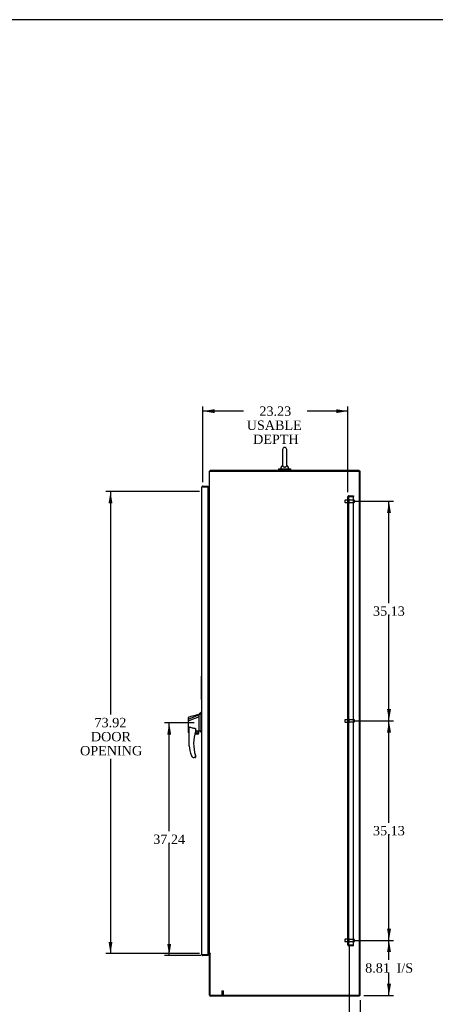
# Model space of a CAD drawing. Header units: inches. Extents: x 1 to 359, y -2 to 239.
# Tile 29 of 57: x 134 to 200, y 81 to 239. Entities that reach past the tile are written whole.
import ezdxf
from ezdxf.enums import TextEntityAlignment as Align
from ezdxf.lldxf.tags import DXFTag

# ---------------------------------------------------------------- set-up
doc = ezdxf.new("R2010")
doc.units = ezdxf.units.IN
doc.header["$MEASUREMENT"] = 0
for name, color, linetype in [('COM49734', 7, 'Continuous'), ('COM54272-5', 7, 'Continuous'), ('COM54273-5', 7, 'Continuous'), ('COM54274-4', 7, 'Continuous'), ('COM54327-4', 7, 'Continuous'), ('COM71137-8', 7, 'Continuous'), ('Default', 7, 'Continuous'), ('GSK11033', 7, 'Continuous'), ('HAN13060', 7, 'Continuous'), ('LAB20180', 7, 'Continuous'), ('ROL87452', 7, 'Continuous'), ('SCS00681', 7, 'Continuous'), ('STD21878', 7, 'Continuous'), ('STD26094', 7, 'Continuous'), ('WAF25363', 7, 'Continuous'), ('WAM254785', 7, 'Continuous')]:
    doc.layers.add(name, color=color, linetype=linetype)
doc.styles.add('SEACAD_Times_New_Roman', font='times.ttf')
tags = doc.linetypes.add('HIDDEN2', pattern=[0.1875, 0.125, -0.0625]).pattern_tags.tags
tags[6:7] = [DXFTag(74, 4), DXFTag(75, 0), DXFTag(340, '0'), DXFTag(46, 0.0), DXFTag(50, 0.0), DXFTag(44, 0.0), DXFTag(45, 0.0)]
tags[4:5] = [DXFTag(74, 4), DXFTag(75, 0), DXFTag(340, '0'), DXFTag(46, 0.0), DXFTag(50, 0.0), DXFTag(44, 0.0), DXFTag(45, 0.0)]
doc.dimstyles.new('HAMMOND_(STH_-_300x200)', dxfattribs={"dimtxt": 1.5, "dimasz": 1.875, "dimexe": 0.75, "dimexo": 0.75, "dimgap": 0.375, "dimtad": 0, "dimtih": 1, "dimtoh": 1, "dimzin": 0, "dimdsep": 46, "dimtxsty": 'SEACAD_Times_New_Roman', "dimblk1": '_SE_FILLED', "dimblk2": '_SE_FILLED', "dimsah": 1, "dimcen": 0.75, "dimadec": 0, "dimazin": 0, "dimtfac": 0.8, "dimtofl": 0, "dimtmove": 0, "dimatfit": 3, "dimfxl": 0, "dimtolj": 1, "dimtzin": 0, "dimarcsym": 0})

# ---------------------------------------------------------------- blocks, each defined once
blk = doc.blocks.new('SE4')
at = {"layer": 'COM49734', "color": 7, "linetype": 'HIDDEN2'}
for p, q in [((186.1, 90.89), (186.1, 162.52)), ((186.23, 162.52), (186.1, 162.52)), ((186.1, 162.52), (186.1, 162.52)), ((186.1, 162.52), (186.1, 162.52)), ((186.1, 162.52), (186.23, 162.52)), ((186.21, 162.58), (186.14, 162.63)), ((186.29, 162.58), (186.14, 162.58)), ((186.29, 162.58), (186.21, 162.58)), ((186.23, 90.89), (186.23, 162.52)), ((186.29, 162.7), (186.98, 162.7)), ((186.29, 162.58), (186.98, 162.58)), ((186.29, 162.58), (186.29, 162.58)), ((186.29, 162.58), (186.98, 162.58)), ((186.29, 162.58), (186.29, 162.58)), ((186.98, 162.7), (186.98, 162.58)), ((186.98, 90.83), (186.98, 162.58)), ((186.23, 162.11), (186.1, 162.11)), ((186.1, 161.54), (186.23, 161.54)), ((186.23, 126.98), (186.1, 126.98)), ((186.1, 126.42), (186.23, 126.42)), ((186.23, 91.86), (186.1, 91.86)), ((186.1, 91.29), (186.23, 91.29)), ((186.23, 90.89), (186.1, 90.89)), ((186.1, 90.89), (186.1, 90.89)), ((186.1, 90.89), (186.1, 90.89)), ((186.1, 90.89), (186.23, 90.89)), ((186.21, 90.83), (186.14, 90.78)), ((186.29, 90.83), (186.14, 90.83)), ((186.21, 90.83), (186.29, 90.83)), ((186.29, 90.83), (186.29, 90.83)), ((186.98, 90.83), (186.29, 90.83)), ((186.29, 90.83), (186.98, 90.83)), ((186.29, 90.83), (186.29, 90.83)), ((186.98, 90.7), (186.29, 90.7)), ((186.98, 90.7), (186.98, 90.83))]:
    blk.add_line(p, q, dxfattribs=at)
for centre, radius, start, end in [((186.29, 162.52), 0.185, 143.806, 179.8792), ((186.29, 162.52), 0.185, 179.9411, 180), ((186.29, 162.52), 0.185, 90, 143.806), ((186.29, 162.52), 0.06, 90, 179.8185), ((186.29, 162.52), 0.06, 90, 179.8185), ((186.29, 162.52), 0.06, 179.8185, 180), ((186.29, 90.89), 0.185, 180, 180.0589), ((186.29, 90.89), 0.185, 180.1208, 216.194), ((186.29, 90.89), 0.185, 216.194, 270), ((186.29, 90.89), 0.06, 180, 180.1815), ((186.29, 90.89), 0.06, 180.1815, 270), ((186.29, 90.89), 0.06, 180.1815, 270)]:
    blk.add_arc(centre, radius, start, end, dxfattribs=at)
for points, knots in [([(186.14, 162.58), (186.13, 162.57), (186.12, 162.56), (186.11, 162.54), (186.11, 162.54), (186.1, 162.53), (186.1, 162.52), (186.1, 162.52)], [0, 0, 0, 0, 0.5, 0.5, 0.75, 0.75, 1, 1, 1, 1]), ([(186.1, 162.52), (186.11, 162.52), (186.12, 162.52), (186.13, 162.52), (186.14, 162.52), (186.16, 162.52), (186.17, 162.52), (186.17, 162.52), (186.17, 162.52), (186.17, 162.52), (186.18, 162.52), (186.18, 162.52), (186.18, 162.52), (186.18, 162.52), (186.19, 162.52), (186.19, 162.52), (186.19, 162.52), (186.19, 162.52), (186.19, 162.52), (186.19, 162.52), (186.19, 162.52), (186.19, 162.52), (186.19, 162.53), (186.19, 162.53), (186.19, 162.53), (186.19, 162.54), (186.2, 162.55), (186.2, 162.55), (186.2, 162.56), (186.2, 162.57), (186.21, 162.58)], [0, 0, 0, 0, 0.183719, 0.183719, 0.183719, 0.374982, 0.374982, 0.374982, 0.427426, 0.427426, 0.427426, 0.464623, 0.464623, 0.464623, 0.502553, 0.502553, 0.502553, 0.520399, 0.520399, 0.520399, 0.542388, 0.542388, 0.542388, 0.637146, 0.637146, 0.637146, 0.817853, 0.817853, 0.817853, 1, 1, 1, 1]), ([(186.21, 162.58), (186.2, 162.57), (186.2, 162.56), (186.19, 162.54), (186.19, 162.54), (186.19, 162.53), (186.19, 162.53), (186.19, 162.52), (186.19, 162.52), (186.19, 162.52), (186.19, 162.52), (186.19, 162.52), (186.18, 162.52), (186.18, 162.52), (186.18, 162.52), (186.17, 162.52), (186.17, 162.52), (186.16, 162.52), (186.15, 162.52), (186.13, 162.52), (186.12, 162.52), (186.1, 162.52)], [0, 0, 0, 0, 0.25, 0.25, 0.375, 0.375, 0.4375, 0.4375, 0.46875, 0.46875, 0.5, 0.5, 0.53125, 0.53125, 0.5625, 0.5625, 0.625, 0.625, 0.75, 0.75, 1, 1, 1, 1]), ([(186.1, 90.89), (186.11, 90.89), (186.12, 90.89), (186.13, 90.89), (186.14, 90.89), (186.16, 90.89), (186.17, 90.89), (186.17, 90.89), (186.17, 90.89), (186.17, 90.88), (186.18, 90.88), (186.18, 90.88), (186.18, 90.88), (186.18, 90.88), (186.19, 90.88), (186.19, 90.88), (186.19, 90.88), (186.19, 90.88), (186.19, 90.88), (186.19, 90.88), (186.19, 90.88), (186.19, 90.88), (186.19, 90.88), (186.19, 90.87), (186.19, 90.87), (186.19, 90.86), (186.2, 90.85), (186.2, 90.85), (186.2, 90.84), (186.2, 90.83), (186.21, 90.83)], [0, 0, 0, 0, 0.183719, 0.183719, 0.183719, 0.374982, 0.374982, 0.374982, 0.427426, 0.427426, 0.427426, 0.464623, 0.464623, 0.464623, 0.502553, 0.502553, 0.502553, 0.520399, 0.520399, 0.520399, 0.542388, 0.542388, 0.542388, 0.637146, 0.637146, 0.637146, 0.817853, 0.817853, 0.817853, 1, 1, 1, 1]), ([(186.14, 90.83), (186.13, 90.84), (186.12, 90.85), (186.11, 90.86), (186.11, 90.87), (186.1, 90.88), (186.1, 90.88), (186.1, 90.89)], [0, 0, 0, 0, 0.5, 0.5, 0.75, 0.75, 1, 1, 1, 1]), ([(186.21, 90.83), (186.2, 90.84), (186.2, 90.84), (186.19, 90.86), (186.19, 90.86), (186.19, 90.87), (186.19, 90.87), (186.19, 90.88), (186.19, 90.88), (186.19, 90.88), (186.19, 90.88), (186.19, 90.88), (186.18, 90.88), (186.18, 90.88), (186.18, 90.88), (186.17, 90.89), (186.17, 90.89), (186.16, 90.89), (186.15, 90.89), (186.13, 90.89), (186.12, 90.89), (186.1, 90.89)], [0, 0, 0, 0, 0.25, 0.25, 0.375, 0.375, 0.4375, 0.4375, 0.46875, 0.46875, 0.5, 0.5, 0.53125, 0.53125, 0.5625, 0.5625, 0.625, 0.625, 0.75, 0.75, 1, 1, 1, 1])]:
    blk.add_open_spline(points, degree=3, knots=knots, dxfattribs=at)
at = {"layer": 'COM54272-5', "color": 7, "linetype": 'Continuous'}
for p, q in [((187.92, 166.77), (164.04, 166.77)), ((164.04, 166.64), (164.04, 166.77)), ((187.92, 166.64), (187.92, 166.77)), ((163.86, 163.52), (163.72, 163.52)), ((163.86, 163.39), (163.72, 163.39))]:
    blk.add_line(p, q, dxfattribs=at)
for centre, radius, start, end in [((164.1, 166.58), 0.185, 108.9246, 161.0754), ((163.86, 163.58), 0.06, 270, 0), ((163.86, 163.58), 0.185, 270, 288.9246)]:
    blk.add_arc(centre, radius, start, end, dxfattribs=at)
at = {"layer": 'COM54273-5', "color": 7, "linetype": 'Continuous'}
for p, q in [((163.92, 89.44), (163.92, 89.47)), ((163.92, 82.83), (163.92, 89.44)), ((163.92, 89.44), (164.04, 89.44)), ((164.04, 89.44), (164.04, 89.47)), ((187.92, 82.64), (164.1, 82.64)), ((187.92, 82.77), (187.92, 82.64))]:
    blk.add_line(p, q, dxfattribs=at)
blk.add_arc((164.1, 82.83), 0.185, 180, 270, dxfattribs=at)
at = {"layer": 'COM54274-4', "color": 7, "linetype": 'Continuous'}
for p, q in [((163.92, 166.64), (164.1, 166.64)), ((163.92, 89.47), (163.92, 166.64)), ((164.1, 166.64), (187.92, 166.64)), ((187.92, 166.64), (187.92, 82.77)), ((163.92, 163.39), (163.86, 163.39)), ((163.86, 89.47), (163.72, 89.47)), ((163.86, 89.47), (163.92, 89.47)), ((164.1, 89.47), (163.92, 89.47)), ((164.04, 82.77), (164.04, 89.44)), ((164.1, 89.44), (164.04, 89.44)), ((187.92, 82.77), (164.04, 82.77))]:
    blk.add_line(p, q, dxfattribs=at)
blk.add_arc((164.1, 89.45), 0.015, 270, 90, dxfattribs=at)
at = {"layer": 'COM54327-4', "color": 7, "linetype": 'Continuous'}
for p, q in [((188.04, 166.64), (187.92, 166.64)), ((188.04, 82.77), (188.04, 166.64)), ((188.04, 82.77), (187.92, 82.77))]:
    blk.add_line(p, q, dxfattribs=at)
at = {"layer": 'COM71137-8', "color": 7, "linetype": 'Continuous'}
for p, q in [((162.69, 89.33), (162.69, 164.08)), ((162.69, 164.08), (162.69, 164.08)), ((162.69, 164.08), (162.69, 164.08)), ((162.69, 164.08), (162.69, 164.08)), ((162.79, 164.14), (162.73, 164.19)), ((162.88, 164.14), (162.73, 164.14)), ((162.88, 164.14), (162.79, 164.14)), ((162.88, 164.27), (163.72, 164.27)), ((162.88, 164.14), (163.72, 164.14)), ((162.88, 164.14), (162.88, 164.14)), ((163.07, 164.14), (163.72, 164.14)), ((163.72, 164.27), (163.72, 164.14)), ((163.72, 89.27), (163.72, 164.14)), ((162.69, 89.33), (162.69, 89.33)), ((162.69, 89.33), (162.69, 89.33)), ((162.88, 89.27), (162.73, 89.27)), ((162.79, 89.27), (162.73, 89.22)), ((162.79, 89.27), (162.88, 89.27)), ((162.88, 89.27), (163.72, 89.27)), ((162.88, 89.27), (162.88, 89.27)), ((163.72, 89.14), (162.88, 89.14)), ((163.72, 89.27), (163.07, 89.27)), ((163.72, 89.14), (163.72, 89.27))]:
    blk.add_line(p, q, dxfattribs=at)
for centre, start, end in [((162.88, 164.08), 143.806, 179.8792), ((162.88, 164.08), 179.9411, 180), ((162.88, 164.08), 90, 143.806), ((162.88, 89.33), 180, 180.0589), ((162.88, 89.33), 180.1208, 216.194), ((162.88, 89.33), 216.194, 270)]:
    blk.add_arc(centre, 0.185, start, end, dxfattribs=at)
for points in [[(162.73, 164.14), (162.71, 164.13), (162.71, 164.12), (162.7, 164.11), (162.69, 164.1), (162.69, 164.09), (162.69, 164.09), (162.69, 164.08)], [(162.73, 89.27), (162.71, 89.28), (162.71, 89.29), (162.7, 89.3), (162.69, 89.31), (162.69, 89.32), (162.69, 89.32), (162.69, 89.33)]]:
    blk.add_open_spline(points, degree=3, knots=[0, 0, 0, 0, 0.5, 0.5, 0.75, 0.75, 1, 1, 1, 1], dxfattribs=at)
at = {"layer": 'GSK11033', "color": 7, "linetype": 'Continuous'}
for p, q in [((163.07, 164.14), (162.82, 164.14)), ((162.82, 164.14), (162.82, 164.14)), ((163.07, 164.14), (163.07, 164.14)), ((163.07, 89.27), (162.82, 89.27)), ((162.82, 89.27), (162.82, 89.27)), ((163.07, 89.27), (163.07, 89.27))]:
    blk.add_line(p, q, dxfattribs=at)
at = {"layer": 'HAN13060', "color": 7, "linetype": 'Continuous'}
for p, q in [((162.26, 127.64), (160.62, 126.99)), ((162.61, 128.05), (162.26, 127.75)), ((162.26, 127.64), (162.26, 127.75)), ((162.26, 127.49), (162.26, 127.64)), ((162.61, 128.05), (162.61, 127.95)), ((162.69, 128.05), (162.61, 128.05)), ((162.61, 127.89), (162.61, 127.95)), ((162.61, 127.81), (162.61, 127.89)), ((162.61, 125.32), (162.61, 127.81)), ((160.58, 126.96), (160.58, 127.26)), ((160.58, 126.73), (160.58, 126.96)), ((160.58, 124.85), (160.58, 126.73)), ((162.26, 127.33), (160.63, 126.72)), ((160.63, 126.72), (160.63, 126.72)), ((162.26, 127.4), (162.26, 127.49)), ((162.26, 127.33), (162.26, 127.4)), ((162.26, 125.44), (162.26, 127.33)), ((160.65, 124.8), (160.66, 124.8)), ((160.66, 122.72), (160.66, 125.39)), ((162.07, 124.58), (161.59, 124.58)), ((161.62, 124.7), (162.19, 124.7)), ((161.72, 125.31), (161.72, 125.05)), ((161.72, 125.06), (161.84, 125.09)), ((161.93, 125.11), (162.16, 125.16)), ((162.19, 125.17), (162.26, 125.18)), ((162.19, 125.17), (162.19, 125.17)), ((162.19, 125.17), (162.19, 124.7)), ((162.26, 125.3), (162.26, 125.44)), ((162.26, 125.18), (162.26, 125.3)), ((162.61, 124.91), (162.61, 125.32)), ((162.61, 124.89), (162.61, 124.91)), ((162.61, 124.88), (162.69, 124.88)), ((161.22, 120.92), (161.22, 120.92)), ((161.66, 120.83), (161.5, 120.83)), ((161.72, 121.07), (161.72, 120.89))]:
    blk.add_line(p, q, dxfattribs=at)
blk.add_circle((161.93, 124.91), 0.188, dxfattribs=at)
for centre, radius, start, end in [((-143.66, 1266.44), 1179.06, 284.95517, 285.03807), ((160.64, 127.26), 0.06, 105.824, 180.0002), ((160.62, 127.08), 0.361, 262.9065, 271.5232), ((167.82, 123.06), 6.42, 162.105, 197.0102), ((161.66, 125.05), 0.06, 342.105, 0), ((161.93, 124.91), 0.202, 115.2676, 90.8956), ((161.67, 126.04), 0.961, 280.5316, 285.6316), ((162.07, 124.7), 0.125, 270, 310.5358), ((162.07, 124.7), 0.125, 310.5358, 346.1135), ((162.07, 124.7), 0.125, 346.1135, 360), ((125.84, 81.74), 56.69, 49.5649, 50.0347), ((168, 123.66), 7.4, 187.261, 199.7146), ((161.5, 121.33), 0.5, 199.7146, 235.4377), ((161.5, 121.33), 0.5, 235.4377, 270), ((161.66, 120.89), 0.06, 270, 0), ((161.66, 121.07), 0.06, 0, 17.895)]:
    blk.add_arc(centre, radius, start, end, dxfattribs=at)
blk.add_ellipse((160.64, 124.85), major_axis=(0.06, 0), ratio=0.999979, start_param=3.141468, end_param=4.950188, dxfattribs=at)
blk.add_open_spline([(162.61, 127.95), (162.49, 127.85), (162.37, 127.74), (162.26, 127.64)], degree=3, dxfattribs=at)
for points, knots in [([(160.62, 126.99), (160.61, 126.98), (160.6, 126.98), (160.58, 126.97), (160.58, 126.97), (160.58, 126.96)], [0, 0, 0, 0, 0.5, 0.5, 1, 1, 1, 1]), ([(160.66, 125.39), (160.66, 125.45), (160.66, 125.51), (160.67, 125.59), (160.68, 125.62), (160.7, 125.66), (160.7, 125.67), (160.71, 125.69), (160.72, 125.7), (160.73, 125.71), (160.74, 125.71), (160.75, 125.7)], [0, 0, 0, 0, 0.5, 0.5, 0.75, 0.75, 0.875, 0.875, 0.9375, 0.9375, 1, 1, 1, 1]), ([(161.66, 125.47), (161.58, 125.48), (161.5, 125.49), (161.35, 125.52), (161.27, 125.54), (161.12, 125.57), (161.04, 125.6), (160.89, 125.65), (160.82, 125.67), (160.75, 125.7)], [0, 0, 0, 0, 0.25, 0.25, 0.5, 0.5, 0.75, 0.75, 1, 1, 1, 1]), ([(161.66, 125.47), (161.66, 125.46), (161.66, 125.46), (161.67, 125.46), (161.67, 125.46), (161.68, 125.45), (161.68, 125.44), (161.69, 125.43), (161.69, 125.42), (161.7, 125.41), (161.7, 125.4), (161.71, 125.38), (161.71, 125.37), (161.71, 125.35), (161.71, 125.34), (161.72, 125.32), (161.72, 125.32), (161.72, 125.31)], [0, 0, 0, 0, 0.0625, 0.0625, 0.125, 0.125, 0.25, 0.25, 0.375, 0.375, 0.5, 0.5, 0.75, 0.75, 0.875, 0.875, 1, 1, 1, 1]), ([(162.16, 125.16), (162.16, 125.17), (162.17, 125.17), (162.18, 125.17), (162.18, 125.17), (162.19, 125.17), (162.19, 125.17), (162.19, 125.17)], [0, 0, 0, 0, 0.25, 0.25, 0.5, 0.5, 1, 1, 1, 1]), ([(160.75, 122.73), (160.74, 122.73), (160.73, 122.73), (160.72, 122.72), (160.72, 122.72), (160.7, 122.72), (160.69, 122.72), (160.68, 122.72), (160.67, 122.72), (160.67, 122.72), (160.66, 122.72), (160.66, 122.72), (160.66, 122.72), (160.66, 122.72), (160.66, 122.72), (160.66, 122.72)], [0, 0, 0, 0, 0.125, 0.125, 0.25, 0.25, 0.5, 0.5, 0.625, 0.625, 0.75, 0.75, 0.875, 0.875, 1, 1, 1, 1]), ([(161.68, 121.18), (161.69, 121.16), (161.69, 121.15), (161.7, 121.12), (161.7, 121.11), (161.71, 121.1), (161.71, 121.1), (161.71, 121.09), (161.71, 121.09), (161.71, 121.09), (161.71, 121.09), (161.71, 121.09)], [0, 0, 0, 0, 0.5, 0.5, 0.75, 0.75, 0.875, 0.875, 0.9375, 0.9375, 1, 1, 1, 1])]:
    blk.add_open_spline(points, degree=3, knots=knots, dxfattribs=at)
at = {"layer": 'LAB20180', "color": 7, "linetype": 'Continuous'}
for p, q in [((162.66, 130.1), (162.66, 133.85)), ((162.66, 133.85), (162.69, 133.85)), ((162.66, 133.79), (162.66, 133.79)), ((162.66, 133.66), (162.66, 133.79)), ((162.66, 130.29), (162.66, 133.66)), ((162.65, 130.98), (162.66, 130.98)), ((162.66, 130.16), (162.66, 130.29)), ((162.66, 130.16), (162.66, 130.16)), ((162.66, 130.1), (162.69, 130.1))]:
    blk.add_line(p, q, dxfattribs=at)
at = {"layer": 'ROL87452', "color": 7, "linetype": 'Continuous'}
blk.add_arc((164.54, 89.42), 0.5, 174.1474, 177.5946, dxfattribs=at)
at = {"layer": 'SCS00681', "color": 7, "linetype": 'Continuous'}
for p, q in [((175.65, 170.11), (175.65, 167.53)), ((176.31, 167.53), (176.31, 170.11)), ((175.35, 167.2), (175.35, 167.08)), ((175.65, 167.58), (175.37, 167.24)), ((176.59, 167.24), (176.31, 167.58)), ((176.6, 167.08), (176.6, 167.2))]:
    blk.add_line(p, q, dxfattribs=at)
for centre, radius, start, end in [((175.98, 170.11), 0.331, 0, 180), ((175.41, 167.2), 0.06, 140.3214, 180), ((175.41, 167.08), 0.06, 180, 270), ((176.54, 167.08), 0.06, 270, 0), ((176.54, 167.2), 0.06, 0, 39.6786)]:
    blk.add_arc(centre, radius, start, end, dxfattribs=at)
blk.add_open_spline([(175.65, 167.55), (175.65, 167.54), (175.65, 167.53), (175.65, 167.49), (175.66, 167.46), (175.71, 167.39), (175.74, 167.36), (175.82, 167.33), (175.85, 167.32), (175.92, 167.31), (175.95, 167.31), (176.02, 167.31), (176.06, 167.31), (176.12, 167.33), (176.15, 167.34), (176.22, 167.37), (176.26, 167.4), (176.3, 167.47), (176.31, 167.5), (176.31, 167.54), (176.31, 167.54), (176.31, 167.55)], degree=3, knots=[0.2346308, 0.2346308, 0.2346308, 0.2346308, 0.25, 0.25, 0.3125, 0.3125, 0.375, 0.375, 0.40625, 0.40625, 0.4375, 0.4375, 0.46875, 0.46875, 0.5, 0.5, 0.5625, 0.5625, 0.625, 0.625, 0.6350666, 0.6350666, 0.6350666, 0.6350666], dxfattribs=at)
at = {"layer": 'STD21878', "color": 7, "linetype": 'HIDDEN2'}
for p, q in [((165.92, 83.52), (166.17, 83.52)), ((165.92, 83.52), (165.92, 82.8)), ((166.17, 82.8), (166.17, 83.52)), ((165.9, 82.8), (166.18, 82.8)), ((165.9, 82.8), (165.9, 82.77)), ((166.18, 82.77), (166.18, 82.8))]:
    blk.add_line(p, q, dxfattribs=at)
at = {"layer": 'STD26094', "color": 7, "linetype": 'HIDDEN2'}
for p, q in [((185.64, 162.01), (185.6, 161.98)), ((185.6, 161.98), (185.6, 161.68)), ((185.6, 161.68), (185.64, 161.64)), ((185.64, 161.64), (185.64, 162.01)), ((186.23, 162.01), (185.64, 162.01)), ((185.64, 161.64), (186.23, 161.64)), ((186.3, 162.15), (186.26, 162.15)), ((186.26, 161.5), (186.3, 161.5)), ((186.33, 161.53), (186.33, 162.12)), ((187.11, 161.99), (186.33, 161.99)), ((186.33, 161.66), (187.11, 161.66)), ((187.17, 161.72), (187.17, 161.93)), ((185.64, 126.89), (185.6, 126.85)), ((185.6, 126.85), (185.6, 126.55)), ((185.6, 126.55), (185.64, 126.51)), ((185.64, 126.51), (185.64, 126.89)), ((186.23, 126.89), (185.64, 126.89)), ((185.64, 126.51), (186.23, 126.51)), ((186.3, 127.03), (186.26, 127.03)), ((186.26, 126.38), (186.3, 126.38)), ((186.33, 126.41), (186.33, 127)), ((187.11, 126.87), (186.33, 126.87)), ((186.33, 126.54), (187.11, 126.54)), ((187.17, 126.6), (187.17, 126.81)), ((185.64, 91.76), (185.6, 91.73)), ((185.6, 91.73), (185.6, 91.43)), ((185.6, 91.43), (185.64, 91.39)), ((185.64, 91.39), (185.64, 91.76)), ((186.23, 91.76), (185.64, 91.76)), ((185.64, 91.39), (186.23, 91.39)), ((186.3, 91.9), (186.26, 91.9)), ((186.33, 91.28), (186.33, 91.87)), ((187.11, 91.74), (186.33, 91.74)), ((186.33, 91.41), (187.11, 91.41)), ((187.17, 91.47), (187.17, 91.68)), ((186.26, 91.25), (186.3, 91.25))]:
    blk.add_line(p, q, dxfattribs=at)
for centre, radius, start, end in [((186.26, 162.12), 0.03, 90, 180), ((186.26, 161.53), 0.03, 180, 270), ((186.3, 162.12), 0.03, 0, 90), ((186.3, 161.53), 0.03, 270, 0), ((187.11, 161.93), 0.06, 0, 90), ((187.11, 161.72), 0.06, 270, 0), ((186.26, 127), 0.03, 90, 180), ((186.26, 126.41), 0.03, 180, 270), ((186.3, 127), 0.03, 0, 90), ((186.3, 126.41), 0.03, 270, 0), ((187.11, 126.81), 0.06, 0, 90), ((187.11, 126.6), 0.06, 270, 0), ((186.26, 91.87), 0.03, 90, 180), ((186.3, 91.87), 0.03, 0, 90), ((187.11, 91.68), 0.06, 0, 90), ((187.11, 91.47), 0.06, 270, 0), ((186.26, 91.28), 0.03, 180, 270), ((186.3, 91.28), 0.03, 270, 0)]:
    blk.add_arc(centre, radius, start, end, dxfattribs=at)
at = {"layer": 'WAF25363', "color": 7, "linetype": 'Continuous'}
for p, q in [((174.97, 167.02), (176.99, 167.02)), ((174.97, 167.02), (174.97, 166.89)), ((176.99, 166.89), (176.99, 167.02)), ((174.97, 166.89), (176.99, 166.89))]:
    blk.add_line(p, q, dxfattribs=at)
at = {"layer": 'WAM254785', "color": 7, "linetype": 'Continuous'}
for p, q in [((175.23, 166.89), (175.23, 166.77)), ((176.73, 166.77), (176.73, 166.89))]:
    blk.add_line(p, q, dxfattribs=at)
blk = doc.blocks.new('DMBLK1088')
at = {"layer": 'Default', "linetype": 'Continuous'}
for points in [[(193, 89.7), (192.68, 91.58), (192.37, 89.7)], [(193, 84.64), (192.37, 84.64), (192.68, 82.77)]]:
    blk.add_hatch(color=7, dxfattribs=at).paths.add_polyline_path(points)
at = {"layer": 'Default', "color": 7, "linetype": 'Continuous'}
for p, q in [((187.08, 91.58), (193.43, 91.58)), ((192.68, 88.45), (192.68, 91.58)), ((192.68, 82.77), (192.68, 86.42)), ((188.67, 82.77), (193.43, 82.77))]:
    blk.add_line(p, q, dxfattribs=at)
at = {"layer": 'Default', "color": 7, "linetype": 'Continuous', "style": 'SEACAD_Times_New_Roman'}
for s, p in [('8.81', (188.87, 87.92)), ('I/S', (193.9, 87.92))]:
    blk.add_text(s, height=1.5, dxfattribs=at).set_placement(p, align=Align.TOP_LEFT)
blk = doc.blocks.new('_SE_FILLED')
at = {"color": 0}
blk.add_line((0, 0), (-1, 0), dxfattribs=at)
blk.add_solid([(0, 0), (-1, -0.1665), (-1, 0.1665), (0, 0)], dxfattribs=at)
blk = doc.blocks.new('DMBLK1089')
at = {"layer": 'Default', "linetype": 'Continuous'}
for points in [[(193, 124.83), (192.68, 126.7), (192.37, 124.83)], [(193, 93.45), (192.37, 93.45), (192.68, 91.58)]]:
    blk.add_hatch(color=7, dxfattribs=at).paths.add_polyline_path(points)
at = {"layer": 'Default', "color": 7, "linetype": 'Continuous'}
for p, q in [((187.08, 126.7), (193.43, 126.7)), ((192.68, 110.41), (192.68, 126.7)), ((192.68, 91.58), (192.68, 108.39)), ((187.08, 91.58), (193.43, 91.58))]:
    blk.add_line(p, q, dxfattribs=at)
at = {"layer": 'Default', "color": 7, "linetype": 'Continuous', "style": 'SEACAD_Times_New_Roman'}
blk.add_text('35.13', height=1.5, dxfattribs=at).set_placement((190.12, 109.89), align=Align.TOP_LEFT)
blk = doc.blocks.new('DMBLK1090')
at = {"layer": 'Default', "linetype": 'Continuous'}
for points in [[(193, 159.95), (192.68, 161.83), (192.37, 159.95)], [(193, 128.58), (192.37, 128.58), (192.68, 126.7)]]:
    blk.add_hatch(color=7, dxfattribs=at).paths.add_polyline_path(points)
at = {"layer": 'Default', "color": 7, "linetype": 'Continuous'}
for p, q in [((187.08, 161.83), (193.43, 161.83)), ((192.68, 145.54), (192.68, 161.83)), ((192.68, 126.7), (192.68, 143.51)), ((187.08, 126.7), (193.43, 126.7))]:
    blk.add_line(p, q, dxfattribs=at)
at = {"layer": 'Default', "color": 7, "linetype": 'Continuous', "style": 'SEACAD_Times_New_Roman'}
blk.add_text('35.13', height=1.5, dxfattribs=at).set_placement((190.12, 145.01), align=Align.TOP_LEFT)
blk = doc.blocks.new('DMBLK1096')
at = {"layer": 'Default', "linetype": 'Continuous'}
for points in [[(164.75, 176.56), (162.88, 176.25), (164.75, 175.94)], [(184.23, 176.56), (184.23, 175.94), (186.1, 176.25)]]:
    blk.add_hatch(color=7, dxfattribs=at).paths.add_polyline_path(points)
at = {"layer": 'Default', "color": 7, "linetype": 'Continuous'}
for p, q in [((162.88, 164.89), (162.88, 177)), ((186.1, 163.27), (186.1, 177)), ((169.38, 176.25), (162.88, 176.25)), ((186.1, 176.25), (179.6, 176.25))]:
    blk.add_line(p, q, dxfattribs=at)
at = {"layer": 'Default', "color": 7, "linetype": 'Continuous', "style": 'SEACAD_Times_New_Roman'}
for s, p in [('23.23', (171.93, 177)), ('USABLE ', (169.9, 174.75)), ('DEPTH', (170.92, 172.5))]:
    blk.add_text(s, height=1.5, dxfattribs=at).set_placement(p, align=Align.TOP_LEFT)
blk = doc.blocks.new('DMBLK1097')
at = {"layer": 'Default', "linetype": 'Continuous'}
for points in [[(147.78, 161.52), (148.4, 161.52), (148.09, 163.39)], [(147.78, 91.34), (148.09, 89.47), (148.4, 91.34)]]:
    blk.add_hatch(color=7, dxfattribs=at).paths.add_polyline_path(points)
at = {"layer": 'Default', "color": 7, "linetype": 'Continuous'}
for p, q in [((162.35, 163.39), (147.34, 163.39)), ((148.09, 163.39), (148.09, 127.7)), ((148.09, 120.65), (148.09, 89.47)), ((162.35, 89.47), (147.34, 89.47))]:
    blk.add_line(p, q, dxfattribs=at)
at = {"layer": 'Default', "color": 7, "linetype": 'Continuous', "style": 'SEACAD_Times_New_Roman'}
for s, p in [('73.92', (145.53, 127.18)), ('DOOR', (144.95, 124.93)), ('OPENING', (143.22, 122.68))]:
    blk.add_text(s, height=1.5, dxfattribs=at).set_placement(p, align=Align.TOP_LEFT)
blk = doc.blocks.new('DMBLK1109')
at = {"layer": 'Default', "linetype": 'Continuous'}
for points in [[(184.45, 77.52), (186.33, 77.83), (184.45, 78.14)], [(189.92, 77.52), (189.92, 78.14), (188.04, 77.83)]]:
    blk.add_hatch(color=7, dxfattribs=at).paths.add_polyline_path(points)
at = {"layer": 'Default', "color": 7, "linetype": 'Continuous'}
for p, q in [((186.33, 90.83), (186.33, 77.08)), ((188.04, 82.02), (188.04, 77.08)), ((186.33, 77.83), (182.58, 77.83)), ((190.64, 77.83), (188.04, 77.83)), ((190.64, 77.83), (191.39, 77.83))]:
    blk.add_line(p, q, dxfattribs=at)
at = {"layer": 'Default', "color": 7, "linetype": 'Continuous', "style": 'SEACAD_Times_New_Roman'}
blk.add_text('1.71', height=1.5, dxfattribs=at).set_placement((191.91, 78.58), align=Align.TOP_LEFT)
blk = doc.blocks.new('DMBLK1117')
at = {"layer": 'Default', "linetype": 'Continuous'}
for points in [[(157.18, 124.51), (157.8, 124.51), (157.49, 126.39)], [(157.18, 91.02), (157.49, 89.14), (157.8, 91.02)]]:
    blk.add_hatch(color=7, dxfattribs=at).paths.add_polyline_path(points)
at = {"layer": 'Default', "color": 7, "linetype": 'Continuous'}
for p, q in [((161.51, 126.39), (156.74, 126.39)), ((157.49, 109.04), (157.49, 126.39)), ((157.49, 89.14), (157.49, 107.01)), ((162.55, 89.14), (156.74, 89.14))]:
    blk.add_line(p, q, dxfattribs=at)
at = {"layer": 'Default', "color": 7, "linetype": 'Continuous', "style": 'SEACAD_Times_New_Roman'}
blk.add_text('37.24', height=1.5, dxfattribs=at).set_placement((154.93, 108.51), align=Align.TOP_LEFT)
blk = doc.blocks.new('BORDER')
at = {"layer": 'Default', "color": 7, "linetype": 'Continuous'}
blk.add_line((0, 27.86), (-41.86, 27.86), dxfattribs=at)

msp = doc.modelspace()

# ---------------------------------------------------------------- block references
at = {"layer": 'Default', "color": 7, "xscale": 8.55, "yscale": 8.55, "zscale": 8.55}
msp.add_blockref('BORDER', (359.223, 0.67), dxfattribs=at)
at = {"layer": 'Default'}
msp.add_blockref('SE4', (0, 0), dxfattribs=at)

# ---------------------------------------------------------------- dimensions: what is measured, and where the dimension line sits
at = {"layer": 'Default', "color": 7, "linetype": 'Continuous'}
dim = msp.add_linear_dim(base=(162.876, 176.25), p1=(186.103, 162.516), p2=(162.876, 164.141), text='\\A1;<>\\PUSABLE \\XDEPTH', dimstyle='HAMMOND_(STH_-_300x200)', dxfattribs=at)
dim.commit()
dim.dimension.update_dxf_attribs({"geometry": 'DMBLK1096', "text_midpoint": (174.489, 176.25), "dimtype": 160})
for base, p1, p2, angle, text, picture, middle, dimtype in [((148.092, 163.391), (163.855, 163.391), (163.855, 89.468), 270, '\\A1;<>\\PDOOR\\XOPENING', 'DMBLK1097', (148.092, 126.43), 161), ((192.682561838, 126.701014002), (186.328048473, 126.701014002), (186.328048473, 161.826014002), 90, '\\A1;<>', 'DMBLK1090', (192.682561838, 144.263514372), 161), ((157.49, 126.385), (163.299, 89.141), (162.256, 126.385), 90, '\\A1;<>', 'DMBLK1117', (157.49, 107.763), 160), ((192.682561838, 91.576014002), (186.328048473, 91.576014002), (186.328048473, 126.701014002), 90, '\\A1;<>', 'DMBLK1089', (192.682561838, 109.138514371), 161), ((192.683, 91.576), (187.915, 82.766), (186.328, 91.576), 90, '\\A1;<> I/S', 'DMBLK1088', (192.683, 87.171), 160)]:
    dim = msp.add_linear_dim(base=base, p1=p1, p2=p2, angle=angle, text=text, dimstyle='HAMMOND_(STH_-_300x200)', dxfattribs=at)
    dim.commit()
    dim.dimension.update_dxf_attribs({"geometry": picture, "text_midpoint": middle, "dimtype": dimtype})
dim = msp.add_linear_dim(base=(186.328, 77.832), p1=(188.04, 82.766), p2=(186.328, 91.576), text='\\A1;<>', dimstyle='HAMMOND_(STH_-_300x200)', override={"dimtmove": 1}, dxfattribs=at)
dim.commit()
dim.dimension.update_dxf_attribs({"geometry": 'DMBLK1109', "text_midpoint": (191.388, 77.832), "dimtype": 160})

doc.saveas('drawing.dxf')
